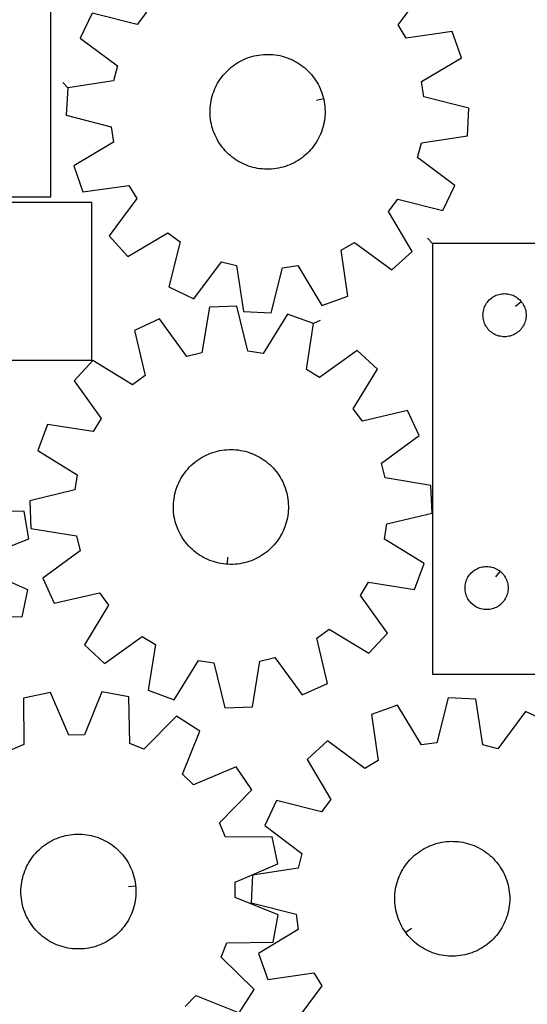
# Model space of a CAD drawing. Header units: millimetres. Extents: x 7 to 1243, y 7 to 1652.
# Tile 7 of 14: x 536 to 748, y 751 to 1162. Entities that reach past the tile are written whole.
import ezdxf

# ---------------------------------------------------------------- set-up
doc = ezdxf.new("R2010")
doc.units = ezdxf.units.MM
doc.layers.add('CUT', color=7, linetype='CONTINUOUS', true_color=0x000000)
doc.layers.add('LEADIN', color=1, linetype='CONTINUOUS', true_color=0xff0000)

msp = doc.modelspace()

# ---------------------------------------------------------------- linework, layer by layer
at = {"layer": 'CUT'}
for points in [[(504.369513, 1268.13172), (504.369513, 1088.13172), (549.369513, 1088.13172), (549.369513, 1208.13172), (654.369513, 1208.13172), (654.369513, 1268.13172)], [(663.164661, 1129.194611), (663.27854, 1128.718475), (663.467266, 1127.757705), (663.616646, 1126.790038), (663.726433, 1125.817082), (663.796442, 1124.840459), (663.826559, 1123.861792), (663.816731, 1122.882712), (663.766977, 1121.904847), (663.677378, 1120.929825), (663.548084, 1119.959269), (663.37931, 1118.994795), (663.171337, 1118.038008), (662.924511, 1117.090499), (662.639243, 1116.153847), (662.316008, 1115.22961), (661.955343, 1114.319327), (661.557849, 1113.424512), (661.124188, 1112.546655), (660.655081, 1111.687216), (660.15131, 1110.847628), (659.613712, 1110.029286), (659.043182, 1109.233553), (658.44067, 1108.461753), (657.807179, 1107.715171), (657.143763, 1106.99505), (656.451527, 1106.302588), (655.731622, 1105.638937), (654.985247, 1105.005203), (654.213644, 1104.40244), (653.418097, 1103.83165), (652.59993, 1103.293785), (651.760506, 1102.78974), (650.901221, 1102.320353), (650.023505, 1101.886405), (649.12882, 1101.48862), (648.218654, 1101.127658), (647.294522, 1100.804122), (646.357963, 1100.518548), (645.410535, 1100.271413), (644.453816, 1100.063128), (643.489397, 1099.89404), (642.518883, 1099.76443), (641.543891, 1099.674513), (640.566042, 1099.62444), (639.586965, 1099.614293), (638.608289, 1099.64409), (637.631642, 1099.713781), (636.658651, 1099.82325), (635.690935, 1099.972315), (634.730104, 1100.160728), (633.777758, 1100.388175), (632.835482, 1100.654277), (631.904843, 1100.958592), (630.987392, 1101.300613), (630.084655, 1101.679771), (629.198135, 1102.095435), (628.329306, 1102.546913), (627.479616, 1103.033454), (626.650478, 1103.554247), (625.843273, 1104.108426), (625.059343, 1104.695069), (624.299995, 1105.313199), (623.56649, 1105.961787), (622.860052, 1106.639755), (622.181854, 1107.345972), (621.533027, 1108.079265), (620.914649, 1108.838412), (620.327751, 1109.62215), (619.773308, 1110.429175), (619.252245, 1111.258143), (618.765427, 1112.107674), (618.313666, 1112.976355), (617.897713, 1113.86274), (617.51826, 1114.765354), (617.17594, 1115.682693), (616.871322, 1116.613232), (616.604912, 1117.555422), (616.377155, 1118.507694), (616.188429, 1119.468463), (616.039048, 1120.436131), (615.929262, 1121.409086), (615.859252, 1122.38571), (615.829136, 1123.364376), (615.838963, 1124.343457), (615.888718, 1125.321321), (615.978316, 1126.296343), (616.10761, 1127.266899), (616.276384, 1128.231373), (616.484357, 1129.18816), (616.731183, 1130.135669), (617.016451, 1131.072321), (617.339687, 1131.996558), (617.700351, 1132.906842), (618.097845, 1133.801657), (618.531506, 1134.679514), (619.000613, 1135.538952), (619.504385, 1136.378541), (620.041983, 1137.196882), (620.612513, 1137.992615), (621.215025, 1138.764415), (621.848516, 1139.510997), (622.511931, 1140.231118), (623.204168, 1140.92358), (623.924073, 1141.587231), (624.670448, 1142.220965), (625.442051, 1142.823729), (626.237598, 1143.394518), (627.055764, 1143.932383), (627.895189, 1144.436428), (628.754474, 1144.905815), (629.63219, 1145.339763), (630.526875, 1145.737548), (631.437041, 1146.09851), (632.361172, 1146.422047), (633.297731, 1146.70762), (634.245159, 1146.954755), (635.201879, 1147.16304), (636.166298, 1147.332128), (637.136812, 1147.461739), (638.111804, 1147.551655), (639.089652, 1147.601729), (640.06873, 1147.611875), (641.047406, 1147.582078), (642.024052, 1147.512387), (642.997044, 1147.402918), (643.96476, 1147.253853), (644.925591, 1147.06544), (645.877937, 1146.837994), (646.820213, 1146.571891), (647.750851, 1146.267576), (648.668302, 1145.925555), (649.57104, 1145.546397), (650.45756, 1145.130733), (651.326388, 1144.679255), (652.176079, 1144.192714), (653.005217, 1143.671921), (653.812422, 1143.117742), (654.596351, 1142.531099), (655.3557, 1141.912969), (656.089204, 1141.264381), (656.795643, 1140.586414), (657.47384, 1139.880196), (658.122668, 1139.146903), (658.741045, 1138.387756), (659.327944, 1137.604018), (659.882386, 1136.796993), (660.40345, 1135.968026), (660.890267, 1135.118494), (661.342029, 1134.249813), (661.757982, 1133.363428), (662.137434, 1132.460815), (662.479755, 1131.543475), (662.784373, 1130.612936), (663.050783, 1129.670746)], [(458.469682, 1019.76071), (566.469682, 1019.76071), (566.469682, 1085.76071), (458.469682, 1085.76071)], [(708.745276, 1068.615362), (708.745276, 888.615362), (753.745276, 888.615362), (753.745276, 1008.615362), (858.745276, 1008.615362), (858.745276, 1068.615362)], [(745.698645, 1044.321845), (745.885456, 1044.094215), (746.228503, 1043.615495), (746.539505, 1043.115362), (746.817131, 1042.595961), (747.060192, 1042.059513), (747.267647, 1041.508318), (747.438609, 1040.944734), (747.572344, 1040.371175), (747.66828, 1039.790098), (747.726007, 1039.203991), (747.745276, 1038.615362), (747.726007, 1038.026734), (747.66828, 1037.440627), (747.572344, 1036.85955), (747.438609, 1036.285991), (747.267647, 1035.722407), (747.060192, 1035.171212), (746.817131, 1034.634764), (746.539505, 1034.115362), (746.228503, 1033.61523), (745.885456, 1033.13651), (745.511835, 1032.68125), (745.109237, 1032.251401), (744.679389, 1031.848804), (744.224129, 1031.475182), (743.745408, 1031.132136), (743.245276, 1030.821134), (742.725874, 1030.543508), (742.189427, 1030.300447), (741.638231, 1030.092991), (741.074648, 1029.92203), (740.501089, 1029.788295), (739.920012, 1029.692359), (739.333904, 1029.634632), (738.745276, 1029.615362), (738.156648, 1029.634632), (737.570541, 1029.692359), (736.989463, 1029.788295), (736.415905, 1029.92203), (735.852321, 1030.092991), (735.301125, 1030.300447), (734.764678, 1030.543508), (734.245276, 1030.821134), (733.745144, 1031.132136), (733.266423, 1031.475182), (732.811164, 1031.848804), (732.381315, 1032.251401), (731.978718, 1032.68125), (731.605096, 1033.13651), (731.26205, 1033.61523), (730.951048, 1034.115362), (730.673422, 1034.634764), (730.43036, 1035.171212), (730.222905, 1035.722407), (730.051944, 1036.285991), (729.918209, 1036.85955), (729.822273, 1037.440627), (729.764546, 1038.026734), (729.745276, 1038.615362), (729.764546, 1039.203991), (729.822273, 1039.790098), (729.918209, 1040.371175), (730.051944, 1040.944734), (730.222905, 1041.508318), (730.43036, 1042.059513), (730.673422, 1042.595961), (730.951048, 1043.115362), (731.26205, 1043.615495), (731.605096, 1044.094215), (731.978718, 1044.549475), (732.381315, 1044.979323), (732.811164, 1045.381921), (733.266423, 1045.755542), (733.745144, 1046.098589), (734.245276, 1046.409591), (734.764678, 1046.687217), (735.301125, 1046.930278), (735.852321, 1047.137734), (736.415905, 1047.308695), (736.989463, 1047.44243), (737.570541, 1047.538366), (738.156648, 1047.596093), (738.745276, 1047.615362), (739.333904, 1047.596093), (739.920012, 1047.538366), (740.501089, 1047.44243), (741.074648, 1047.308695), (741.638231, 1047.137734), (742.189427, 1046.930278), (742.725874, 1046.687217), (743.245276, 1046.409591), (743.745408, 1046.098589), (744.224129, 1045.755542), (744.679389, 1045.381921), (745.109237, 1044.979323), (745.511835, 1044.549475)], [(659.006719, 1035.093983), (648.186388, 1039.094719), (637.993432, 1022.616064), (631.643496, 1023.62651), (627.06887, 1042.455085), (615.541172, 1042.010521), (612.430216, 1022.885554), (606.176959, 1021.389069), (594.745173, 1037.03377), (584.265095, 1032.211588), (588.709756, 1013.351911), (583.50518, 1009.576322), (566.956618, 1019.655386), (559.119658, 1011.189718), (570.443275, 995.466546), (567.079729, 989.986651), (547.933761, 992.965632), (543.933025, 982.145301), (560.411679, 971.952344), (559.401234, 965.602408), (540.572659, 961.027783), (541.017222, 949.500084), (560.142189, 946.389129), (561.638675, 940.135872), (545.993973, 928.704086), (550.816155, 918.224008), (569.675832, 922.668668), (573.451422, 917.464092), (563.372358, 900.915531), (571.838025, 893.078571), (587.561197, 904.402187), (593.041092, 901.038642), (590.062111, 881.892674), (600.882443, 877.891937), (611.075399, 894.370592), (617.425335, 893.360146), (621.999961, 874.531572), (633.527659, 874.976135), (636.638615, 894.101102), (642.891871, 895.597587), (654.323658, 879.952886), (664.803735, 884.775068), (660.359075, 903.634745), (665.563651, 907.410335), (682.112213, 897.331271), (689.949173, 905.796938), (678.625556, 921.52011), (681.989102, 927.000005), (701.13507, 924.021024), (705.135806, 934.841356), (688.657152, 945.034312), (689.667597, 951.384248), (708.496172, 955.958873), (708.051609, 967.486572), (688.926641, 970.597527), (687.430156, 976.850784), (703.074858, 988.28257), (698.252676, 998.762648), (679.392999, 994.317988), (675.617409, 999.522564), (685.696473, 1016.071125), (677.230806, 1023.908085), (661.507634, 1012.584469), (656.027739, 1015.948015)], [(622.906009, 934.553641), (622.417573, 934.586865), (621.444224, 934.693103), (620.476018, 934.838954), (619.514567, 935.024176), (618.561471, 935.248459), (617.618316, 935.511431), (616.686673, 935.812655), (615.768091, 936.151628), (614.8641, 936.527787), (613.976204, 936.940505), (613.105882, 937.389096), (612.254581, 937.872813), (611.423719, 938.39085), (610.614678, 938.942346), (609.828805, 939.526383), (609.067408, 940.141988), (608.331754, 940.788138), (607.623068, 941.463756), (606.94253, 942.167718), (606.291271, 942.898852), (605.670377, 943.655942), (605.080879, 944.437727), (604.52376, 945.242906), (603.999947, 946.070139), (603.510312, 946.91805), (603.055669, 947.785226), (602.636775, 948.670225), (602.254328, 949.571574), (601.908964, 950.487772), (601.601257, 951.417294), (601.331721, 952.358594), (601.100803, 953.310105), (600.908888, 954.270242), (600.756296, 955.237408), (600.643279, 956.209994), (600.570028, 957.18638), (600.536662, 958.164941), (600.543239, 959.144048), (600.589746, 960.122073), (600.676107, 961.097387), (600.802178, 962.068366), (600.967749, 963.033396), (601.172544, 963.990868), (601.416222, 964.939191), (601.698379, 965.876785), (602.018544, 966.80209), (602.376184, 967.713566), (602.770705, 968.609696), (603.201449, 969.488988), (603.6677, 970.349979), (604.168681, 971.191236), (604.703559, 972.011358), (605.271444, 972.808981), (605.87139, 973.582777), (606.502398, 974.331458), (607.163419, 975.053778), (607.853353, 975.748535), (608.57105, 976.414572), (609.315317, 977.050781), (610.084915, 977.656103), (610.878562, 978.22953), (611.694939, 978.770109), (612.532685, 979.276939), (613.390407, 979.749176), (614.266677, 980.186035), (615.160036, 980.586789), (616.068999, 980.950771), (616.992051, 981.277374), (617.927657, 981.566055), (618.874259, 981.816335), (619.830282, 982.027795), (620.794134, 982.200084), (621.764212, 982.332916), (622.7389, 982.42607), (623.716577, 982.47939), (624.695615, 982.492787), (625.674385, 982.466239), (626.651258, 982.399791), (627.624607, 982.293553), (628.592813, 982.147702), (629.554264, 981.962481), (630.50736, 981.738197), (631.450514, 981.475225), (632.382158, 981.174001), (633.30074, 980.835028), (634.204731, 980.458869), (635.092626, 980.046151), (635.962949, 979.59756), (636.81425, 979.113844), (637.645112, 978.595806), (638.454153, 978.04431), (639.240026, 977.460273), (640.001423, 976.844668), (640.737077, 976.198519), (641.445762, 975.522901), (642.126301, 974.818939), (642.77756, 974.087804), (643.398454, 973.330715), (643.987952, 972.54893), (644.54507, 971.74375), (645.068884, 970.916517), (645.558519, 970.068606), (646.013162, 969.20143), (646.432056, 968.316431), (646.814503, 967.415082), (647.159867, 966.498884), (647.467574, 965.569362), (647.73711, 964.628062), (647.968028, 963.676552), (648.159943, 962.716414), (648.312535, 961.749248), (648.425552, 960.776663), (648.498803, 959.800277), (648.532169, 958.821716), (648.525592, 957.842608), (648.479085, 956.864583), (648.392724, 955.889269), (648.266653, 954.91829), (648.101082, 953.953261), (647.896287, 952.995788), (647.652609, 952.047465), (647.370452, 951.109871), (647.050287, 950.184566), (646.692647, 949.27309), (646.298126, 948.37696), (645.867382, 947.497668), (645.401131, 946.636677), (644.90015, 945.79542), (644.365272, 944.975298), (643.797387, 944.177675), (643.197441, 943.403879), (642.566433, 942.655198), (641.905411, 941.932878), (641.215478, 941.238122), (640.49778, 940.572084), (639.753514, 939.935875), (638.983916, 939.330553), (638.190269, 938.757126), (637.373892, 938.216548), (636.536146, 937.709718), (635.678424, 937.23748), (634.802154, 936.800621), (633.908795, 936.399867), (632.999832, 936.035886), (632.07678, 935.709282), (631.141174, 935.420601), (630.194572, 935.170322), (629.238549, 934.958861), (628.274697, 934.786572), (627.304619, 934.65374), (626.329931, 934.560586), (625.352254, 934.507267), (624.373216, 934.49387), (623.394446, 934.520417)], [(736.951759, 931.568732), (737.179389, 931.381921), (737.609237, 930.979323), (738.011835, 930.549475), (738.385456, 930.094215), (738.728503, 929.615495), (739.039505, 929.115362), (739.317131, 928.595961), (739.560192, 928.059513), (739.767647, 927.508318), (739.938609, 926.944734), (740.072344, 926.371175), (740.16828, 925.790098), (740.226007, 925.203991), (740.245276, 924.615362), (740.226007, 924.026734), (740.16828, 923.440627), (740.072344, 922.85955), (739.938609, 922.285991), (739.767647, 921.722407), (739.560192, 921.171212), (739.317131, 920.634764), (739.039505, 920.115362), (738.728503, 919.61523), (738.385456, 919.13651), (738.011835, 918.68125), (737.609237, 918.251401), (737.179389, 917.848804), (736.724129, 917.475182), (736.245408, 917.132136), (735.745276, 916.821134), (735.225874, 916.543508), (734.689427, 916.300447), (734.138231, 916.092991), (733.574648, 915.92203), (733.001089, 915.788295), (732.420012, 915.692359), (731.833904, 915.634632), (731.245276, 915.615362), (730.656648, 915.634632), (730.070541, 915.692359), (729.489463, 915.788295), (728.915905, 915.92203), (728.352321, 916.092991), (727.801125, 916.300447), (727.264678, 916.543508), (726.745276, 916.821134), (726.245144, 917.132136), (725.766423, 917.475182), (725.311164, 917.848804), (724.881315, 918.251401), (724.478718, 918.68125), (724.105096, 919.13651), (723.76205, 919.61523), (723.451048, 920.115362), (723.173422, 920.634764), (722.93036, 921.171212), (722.722905, 921.722407), (722.551944, 922.285991), (722.418209, 922.85955), (722.322273, 923.440627), (722.264546, 924.026734), (722.245276, 924.615362), (722.264546, 925.203991), (722.322273, 925.790098), (722.418209, 926.371175), (722.551944, 926.944734), (722.722905, 927.508318), (722.93036, 928.059513), (723.173422, 928.595961), (723.451048, 929.115362), (723.76205, 929.615495), (724.105096, 930.094215), (724.478718, 930.549475), (724.881315, 930.979323), (725.311164, 931.381921), (725.766423, 931.755542), (726.245144, 932.098589), (726.745276, 932.409591), (727.264678, 932.687217), (727.801125, 932.930278), (728.352321, 933.137734), (728.915905, 933.308695), (729.489463, 933.44243), (730.070541, 933.538366), (730.656648, 933.596093), (731.245276, 933.615362), (731.833904, 933.596093), (732.420012, 933.538366), (733.001089, 933.44243), (733.574648, 933.308695), (734.138231, 933.137734), (734.689427, 932.930278), (735.225874, 932.687217), (735.745276, 932.409591), (736.245408, 932.098589), (736.724129, 931.755542)], [(584.771941, 800.204713), (584.821342, 799.717647), (584.880328, 798.740296), (584.8994, 797.761352), (584.878526, 796.782445), (584.817742, 795.805203), (584.717148, 794.831255), (584.576912, 793.86222), (584.397267, 792.899711), (584.178512, 791.945331), (583.921011, 791.000668), (583.625193, 790.067294), (583.29155, 789.146763), (582.920638, 788.240606), (582.513074, 787.350333), (582.069535, 786.477425), (581.590761, 785.623334), (581.077549, 784.789483), (580.530752, 783.977259), (579.95128, 783.188014), (579.340099, 782.423061), (578.698225, 781.683674), (578.026726, 780.971084), (577.326721, 780.286476), (576.599374, 779.630991), (575.845896, 779.005718), (575.067541, 778.411699), (574.265605, 777.849922), (573.441422, 777.321322), (572.596364, 776.82678), (571.731837, 776.367118), (570.849281, 775.943101), (569.950165, 775.555435), (569.035984, 775.204766), (568.108261, 774.891677), (567.16854, 774.616688), (566.218384, 774.380259), (565.259375, 774.182782), (564.293109, 774.024585), (563.321195, 773.905933), (562.345251, 773.827023), (561.366899, 773.787986), (560.38777, 773.788886), (559.409492, 773.829724), (558.433694, 773.91043), (557.462, 774.03087), (556.496027, 774.190844), (555.537383, 774.390085), (554.587664, 774.628263), (553.64845, 774.90498), (552.721305, 775.219776), (551.807771, 775.572126), (550.909369, 775.961446), (550.027595, 776.387086), (549.163916, 776.848338), (548.319769, 777.344434), (547.49656, 777.874549), (546.695659, 778.437801), (545.918398, 779.033251), (545.166072, 779.659909), (544.439933, 780.316732), (543.741188, 781.002627), (543.071002, 781.716452), (542.430489, 782.457018), (541.820716, 783.223094), (541.242698, 784.013404), (540.697396, 784.826633), (540.185719, 785.661427), (539.708518, 786.516397), (539.266586, 787.39012), (538.860661, 788.281142), (538.491416, 789.187979), (538.159468, 790.109123), (537.865368, 791.043039), (537.609606, 791.988175), (537.392607, 792.942956), (537.214733, 793.905793), (537.07628, 794.875085), (536.977478, 795.849217), (536.918492, 796.826568), (536.89942, 797.805512), (536.920294, 798.784419), (536.981078, 799.761661), (537.081672, 800.735609), (537.221908, 801.704644), (537.401553, 802.667153), (537.620308, 803.621533), (537.877809, 804.566196), (538.173627, 805.49957), (538.50727, 806.420101), (538.878182, 807.326258), (539.285747, 808.216531), (539.729285, 809.089439), (540.208059, 809.94353), (540.721271, 810.777381), (541.268068, 811.589605), (541.84754, 812.37885), (542.458721, 813.143803), (543.100595, 813.88319), (543.772094, 814.59578), (544.472099, 815.280388), (545.199446, 815.935874), (545.952924, 816.561146), (546.731279, 817.155166), (547.533215, 817.716942), (548.357398, 818.245542), (549.202456, 818.740084), (550.066983, 819.199746), (550.949539, 819.623763), (551.848655, 820.011429), (552.762836, 820.362098), (553.690559, 820.675187), (554.63028, 820.950176), (555.580436, 821.186605), (556.539445, 821.384083), (557.505711, 821.542279), (558.477625, 821.660931), (559.45357, 821.739841), (560.431921, 821.778879), (561.41105, 821.777978), (562.389328, 821.73714), (563.365126, 821.656434), (564.33682, 821.535994), (565.302793, 821.37602), (566.261437, 821.176779), (567.211156, 820.938601), (568.15037, 820.661884), (569.077515, 820.347089), (569.991049, 819.994738), (570.889451, 819.605418), (571.771225, 819.179778), (572.634904, 818.718526), (573.479051, 818.22243), (574.30226, 817.692315), (575.103161, 817.129063), (575.880422, 816.533613), (576.632748, 815.906955), (577.358888, 815.250132), (578.057632, 814.564237), (578.727818, 813.850413), (579.368331, 813.109846), (579.978104, 812.34377), (580.556122, 811.55346), (581.101424, 810.740231), (581.613101, 809.905437), (582.090303, 809.050467), (582.532234, 808.176744), (582.93816, 807.285722), (583.307404, 806.378885), (583.639352, 805.457742), (583.933452, 804.523825), (584.189215, 803.57869), (584.406213, 802.623908), (584.584087, 801.661071), (584.72254, 800.69178)], [(697.535103, 780.633378), (697.246489, 781.028822), (696.702, 781.842595), (696.191157, 782.6779), (695.71481, 783.533347), (695.273752, 784.407511), (694.868717, 785.298938), (694.500379, 786.206143), (694.169351, 787.127618), (693.876185, 788.061828), (693.621367, 789.007219), (693.405323, 789.962216), (693.228411, 790.925231), (693.090927, 791.89466), (692.993098, 792.868891), (692.935089, 793.8463), (692.916995, 794.825263), (692.938847, 795.804149), (693.000608, 796.781329), (693.102175, 797.755177), (693.243379, 798.724071), (693.423986, 799.6864), (693.643695, 800.640561), (693.902139, 801.584966), (694.19889, 802.518044), (694.533452, 803.438241), (694.90527, 804.344026), (695.313724, 805.233892), (695.758134, 806.106357), (696.237761, 806.959968), (696.751807, 807.793306), (697.299415, 808.604984), (697.879675, 809.39365), (698.491621, 810.157991), (699.134233, 810.896736), (699.806444, 811.608655), (700.507133, 812.292563), (701.235134, 812.947321), (701.989237, 813.571841), (702.768185, 814.165082), (703.570682, 814.726057), (704.395393, 815.253833), (705.240945, 815.747531), (706.10593, 816.206328), (706.988909, 816.629463), (707.888413, 817.01623), (708.802943, 817.365986), (709.730979, 817.678148), (710.670975, 817.952197), (711.621366, 818.187677), (712.580572, 818.384196), (713.546995, 818.541426), (714.519027, 818.659107), (715.49505, 818.737042), (716.47344, 818.775102), (717.452568, 818.773223), (718.430805, 818.731408), (719.406522, 818.649727), (720.378095, 818.528316), (721.343907, 818.367376), (722.302351, 818.167177), (723.251832, 817.928051), (724.190769, 817.650395), (725.1176, 817.334673), (726.030781, 816.98141), (726.928793, 816.591193), (727.810142, 816.164672), (728.673359, 815.702557), (729.51701, 815.205617), (730.339689, 814.67468), (731.140027, 814.110628), (731.916692, 813.514401), (732.668392, 812.886992), (733.393874, 812.229443), (734.091933, 811.542851), (734.761406, 810.828357), (735.401178, 810.087151), (736.010185, 809.320466), (736.587413, 808.529579), (737.131902, 807.715805), (737.642745, 806.8805), (738.119092, 806.025054), (738.56015, 805.150889), (738.965185, 804.259463), (739.333523, 803.352257), (739.664551, 802.430782), (739.957717, 801.496572), (740.212535, 800.551182), (740.428579, 799.596184), (740.605491, 798.633169), (740.742975, 797.66374), (740.840803, 796.68951), (740.898813, 795.7121), (740.916907, 794.733137), (740.895055, 793.754251), (740.833294, 792.777071), (740.731727, 791.803224), (740.590523, 790.834329), (740.409916, 789.872001), (740.190207, 788.91784), (739.931762, 787.973434), (739.635012, 787.040356), (739.300449, 786.120159), (738.928632, 785.214374), (738.520178, 784.324508), (738.075768, 783.452044), (737.596141, 782.598432), (737.082095, 781.765094), (736.534487, 780.953417), (735.954227, 780.164751), (735.342281, 779.400409), (734.699668, 778.661664), (734.027458, 777.949746), (733.326769, 777.265838), (732.598768, 776.611079), (731.844665, 775.986559), (731.065717, 775.393318), (730.26322, 774.832343), (729.438509, 774.304567), (728.592957, 773.81087), (727.727972, 773.352072), (726.844993, 772.928937), (725.945489, 772.54217), (725.030959, 772.192415), (724.102923, 771.880252), (723.162927, 771.606203), (722.212535, 771.370723), (721.25333, 771.174205), (720.286907, 771.016974), (719.314875, 770.899293), (718.338851, 770.821358), (717.360462, 770.783298), (716.381334, 770.785178), (715.403097, 770.826993), (714.42738, 770.908674), (713.455807, 771.030085), (712.489995, 771.191024), (711.53155, 771.391223), (710.58207, 771.63035), (709.643133, 771.908005), (708.716302, 772.223727), (707.803121, 772.576991), (706.905109, 772.967208), (706.02376, 773.393729), (705.160542, 773.855843), (704.316892, 774.352783), (703.494213, 774.883721), (702.693875, 775.447772), (701.91721, 776.043999), (701.16551, 776.671409), (700.440027, 777.328957), (699.741969, 778.015549), (699.072496, 778.730043), (698.432724, 779.47125), (697.823717, 780.237934)]]:
    msp.add_lwpolyline(points, close=True, dxfattribs=at)
for points in [[(589.279561, 1165.299307), (585.437001, 1160.143978), (566.636362, 1164.83209), (561.679093, 1154.415231), (577.174694, 1142.782141), (575.59749, 1136.548753), (556.433901, 1133.685311), (555.840342, 1122.164324), (574.608201, 1117.346659), (575.536468, 1110.984191), (558.927413, 1101.005127), (562.787926, 1090.133977), (581.970808, 1092.865184), (585.263226, 1087.342262), (573.737282, 1071.7668), (581.464141, 1063.200521), (598.141624, 1073.064798), (603.296953, 1069.222238), (598.608841, 1050.421599), (609.0257, 1045.46433), (620.658791, 1060.95993), (626.892178, 1059.382726), (629.75562, 1040.219138), (641.276608, 1039.625579), (646.094272, 1058.393437), (652.456741, 1059.321705), (662.435804, 1042.71265), (673.306954, 1046.573163), (670.575747, 1065.756044), (676.098669, 1069.048463), (691.674132, 1057.522519), (700.24041, 1065.249378), (690.376133, 1081.926861), (694.218694, 1087.08219), (713.019333, 1082.394078), (717.976601, 1092.810937), (702.481001, 1104.444028), (704.058205, 1110.677415), (723.221793, 1113.540857), (723.815353, 1125.061844), (705.047494, 1129.879509), (704.119227, 1136.241978), (720.728282, 1146.221041), (716.867768, 1157.092191), (697.684887, 1154.360984), (694.392468, 1159.883906), (705.918412, 1175.459369)], [(522.210303, 938.040456), (540.221775, 945.183935), (538.181642, 956.538376), (518.810002, 956.964966)], [(517.990284, 912.826531), (537.364405, 912.533552), (539.824724, 923.804413), (522.090912, 931.611737)], [(605.440548, 749.731819), (609.935951, 754.328996), (627.943992, 747.176871), (634.245441, 756.840059), (620.438611, 770.434686), (622.83256, 776.40224), (642.20682, 776.685917), (644.330657, 788.024999), (626.372372, 795.301151), (626.300407, 801.730577), (644.091331, 809.406868), (641.714222, 820.695571), (622.338467, 820.545521), (619.811546, 826.457996), (633.310627, 840.358256), (626.794465, 849.877978), (608.951023, 842.32457), (604.353846, 846.819973), (611.505971, 864.828014), (601.842783, 871.129463), (588.248156, 857.322633), (582.280602, 859.716582), (581.996926, 879.090842), (570.657843, 881.214679), (563.381691, 863.256394), (556.952265, 863.184429), (549.275974, 880.975353), (537.987271, 878.598244), (538.137321, 859.222489), (532.224846, 856.695568)], [(757.914903, 868.094737), (747.483132, 873.020549), (735.896855, 857.489914), (729.658736, 859.048301), (726.737478, 878.203161), (715.214752, 878.761951), (710.453744, 859.97964), (704.094106, 859.032177), (694.064967, 875.611043), (683.205517, 871.717742), (685.994598, 852.54319), (680.481637, 849.23412), (664.871464, 860.71301), (656.328542, 852.960337), (666.2431, 836.312696), (662.416114, 831.145795), (643.601414, 835.777152), (638.675603, 825.345381), (654.206237, 813.759104), (652.64785, 807.520986), (633.49299, 804.599728), (632.9342, 793.077001), (651.716511, 788.315994), (652.663974, 781.956355), (636.085108, 771.927217), (639.978409, 761.067766), (659.152961, 763.856848), (662.462031, 758.343886), (650.983141, 742.733713)]]:
    msp.add_lwpolyline(points, dxfattribs=at)
at = {"layer": 'LEADIN'}
for p, q in [((554.424536, 1135.912967), (556.433901, 1133.685311)), ((660.246952, 1128.496775), (663.164661, 1129.194611)), ((706.623956, 1070.736683), (708.745276, 1068.615362)), ((743.379614, 1042.418665), (745.698645, 1044.321845)), ((661.732058, 1036.347988), (659.006719, 1035.093983)), ((623.109603, 937.546725), (622.906009, 934.553641)), ((735.048579, 929.2497), (736.951759, 931.568732)), ((581.787253, 799.90199), (584.771941, 800.204713)), ((699.958338, 782.401974), (697.535103, 780.633378))]:
    msp.add_line(p, q, dxfattribs=at)

doc.saveas('drawing.dxf')
